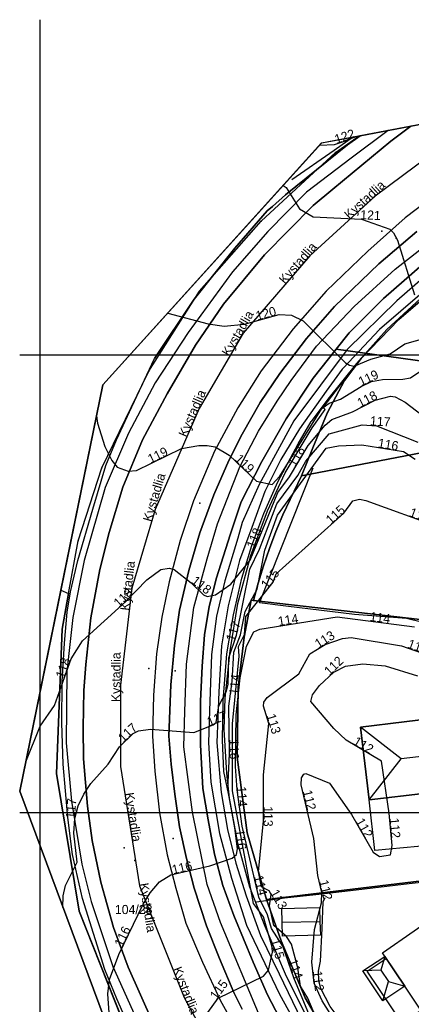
# Model space of a CAD drawing. Header units: millimetres. Extents: x 92347800 to 92626375, y 1600225090 to 1600386846.
# Tile 3 of 15: x 92347800 to 92390524, y 1600279064 to 1600386582. Entities that reach past the tile are written whole.
import ezdxf

# ---------------------------------------------------------------- set-up
doc = ezdxf.new("R2010")
doc.units = ezdxf.units.MM
doc.header["$MEASUREMENT"] = 0
for name, color, linetype in [('ArealressursFlate', 10, 'Continuous'), ('ArealressursGrense', 10, 'Continuous'), ('Bestillingspolygon', 10, 'Continuous'), ('Bygning', 10, 'Continuous'), ('Bygningslinje', 10, 'Continuous'), ('Eiendomsgrense', 10, 'Continuous'), ('elveg20.v_kartverket_255_veglenke', 10, 'Continuous'), ('GatenavnTekst', 10, 'Continuous'), ('Gjerde', 10, 'Continuous'), ('GnrBnrTekst', 10, 'Continuous'), ('Hekk', 10, 'Continuous'), ('HoydeTekst', 10, 'Continuous'), ('HøydeKurve', 10, 'Continuous'), ('KantUtsnitt', 10, 'Continuous'), ('Kumlokk', 10, 'Continuous'), ('Mast', 10, 'Continuous'), ('MurLoddrett', 10, 'Continuous'), ('Mønelinje', 10, 'Continuous'), ('Rutenett', 10, 'Continuous'), ('Rutenett_text', 10, 'Continuous'), ('Skjerm', 10, 'Continuous'), ('Takkant', 10, 'Continuous'), ('Takoverbygg', 10, 'Continuous'), ('TakoverbyggKant', 10, 'Continuous'), ('Teig', 10, 'Continuous'), ('Teiggrensepunkt', 10, 'Continuous'), ('Vegdekkekant', 10, 'Continuous'), ('VeggrøftÅpen', 10, 'Continuous'), ('VegGåendeOgSyklende', 10, 'Continuous'), ('VegKjørende', 10, 'Continuous'), ('Veranda', 10, 'Continuous')]:
    doc.layers.add(name, color=color, linetype=linetype)

msp = doc.modelspace()

# ---------------------------------------------------------------- linework, layer by layer
at = {"layer": 'ArealressursFlate'}
for points in [[(92480570, 1600370570), (92459550, 1600366740), (92445210, 1600363110), (92435300, 1600362340), (92430990, 1600360290), (92417130, 1600355030), (92397130, 1600349190), (92393820, 1600349000), (92382340, 1600350610), (92383760, 1600352370), (92387500, 1600356120), (92391990, 1600360080), (92399220, 1600365500), (92407000, 1600370630), (92415590, 1600375900), (92424670, 1600381290), (92425080, 1600381530), (92451710, 1600386580), (92530820, 1600378990)], [(92362310, 1600277080), (92359640, 1600283120), (92358050, 1600287450), (92356660, 1600292410), (92355710, 1600296970), (92355180, 1600300690), (92354760, 1600305880), (92354720, 1600309270), (92354800, 1600313330), (92355010, 1600316180), (92355560, 1600321270), (92356560, 1600326530), (92357560, 1600330600), (92359060, 1600335520), (92361180, 1600340690), (92363880, 1600345730), (92366980, 1600351050), (92370040, 1600355510), (92374520, 1600360910), (92379830, 1600366280), (92381980, 1600368080), (92388290, 1600373310), (92390470, 1600374960), (92411030, 1600378860)], [(92394380, 1600368370), (92389870, 1600364940), (92385780, 1600361300), (92381220, 1600356920), (92377630, 1600352840), (92374150, 1600348240), (92371600, 1600344190), (92369070, 1600339460), (92366770, 1600334030), (92365310, 1600329700), (92364110, 1600325190), (92363290, 1600321340), (92362740, 1600317330), (92362390, 1600312810), (92362300, 1600308360), (92362550, 1600304530), (92363040, 1600299980), (92363880, 1600295370), (92364820, 1600291730), (92365930, 1600287920), (92367750, 1600283670), (92369680, 1600279520), (92371690, 1600275830)], [(92372060, 1600278540), (92371150, 1600280350), (92369600, 1600284080), (92368190, 1600287640), (92366840, 1600291740), (92365980, 1600294970), (92365250, 1600298450), (92364730, 1600302010), (92364340, 1600305300), (92364080, 1600308350), (92364290, 1600313940), (92364700, 1600318230), (92365240, 1600322120), (92366260, 1600326450), (92367470, 1600330560), (92368990, 1600334680), (92370620, 1600338450), (92372060, 1600341330), (92374050, 1600344790), (92376190, 1600347950), (92379100, 1600351760), (92382160, 1600355280), (92386970, 1600359940), (92391140, 1600363460)], [(92391990, 1600360080), (92387500, 1600356120), (92383760, 1600352370), (92382340, 1600350610), (92379810, 1600347450), (92376880, 1600342980), (92374230, 1600338320), (92371980, 1600333920), (92370770, 1600330330), (92369270, 1600325650), (92368470, 1600322520), (92367950, 1600319400), (92367700, 1600315990), (92367510, 1600312170), (92367510, 1600307400), (92367780, 1600302630), (92368350, 1600299200), (92369040, 1600295450), (92369970, 1600292040), (92371160, 1600288750), (92373270, 1600283680), (92374850, 1600280110), (92376970, 1600275990)], [(92376970, 1600275990), (92374850, 1600280110), (92373270, 1600283680), (92371160, 1600288750), (92369970, 1600292040), (92369040, 1600295450), (92368350, 1600299200), (92367780, 1600302630), (92367510, 1600307400), (92367510, 1600312170), (92367700, 1600315990), (92367950, 1600319400), (92368470, 1600322520), (92369270, 1600325650), (92370770, 1600330330), (92371980, 1600333920), (92374230, 1600338320), (92376880, 1600342980), (92379810, 1600347450), (92382340, 1600350610), (92393820, 1600349000)]]:
    msp.add_lwpolyline(points, dxfattribs=at)
at = {"layer": 'ArealressursGrense'}
for points in [[(92382340, 1600350610), (92383760, 1600352370), (92387500, 1600356120), (92391990, 1600360080), (92399220, 1600365500), (92407000, 1600370630), (92415590, 1600375900), (92424670, 1600381290), (92425080, 1600381530)], [(92381980, 1600368080), (92388290, 1600373310), (92390470, 1600374960)], [(92521850, 1600366360), (92495450, 1600367280), (92490170, 1600367740), (92489320, 1600368180), (92488080, 1600369220), (92485580, 1600370120), (92482660, 1600370560), (92480570, 1600370570), (92459550, 1600366740), (92445210, 1600363110), (92435300, 1600362340), (92430990, 1600360290), (92417130, 1600355030), (92397130, 1600349190), (92393820, 1600349000), (92382340, 1600350610)], [(92366070, 1600270510), (92364750, 1600272740), (92362310, 1600277080), (92359640, 1600283120), (92358050, 1600287450), (92356660, 1600292410), (92355710, 1600296970), (92355180, 1600300690), (92354760, 1600305880), (92354720, 1600309270), (92354800, 1600313330), (92355010, 1600316180), (92355560, 1600321270), (92356560, 1600326530), (92357560, 1600330600), (92359060, 1600335520), (92361180, 1600340690), (92363880, 1600345730), (92366980, 1600351050), (92370040, 1600355510), (92374520, 1600360910), (92379830, 1600366280), (92381980, 1600368080)], [(92394380, 1600368370), (92389870, 1600364940), (92385780, 1600361300), (92381220, 1600356920), (92377630, 1600352840), (92374150, 1600348240), (92371600, 1600344190), (92369070, 1600339460), (92366770, 1600334030), (92365310, 1600329700), (92364110, 1600325190), (92363290, 1600321340), (92362740, 1600317330), (92362390, 1600312810), (92362300, 1600308360), (92362550, 1600304530), (92363040, 1600299980), (92363880, 1600295370), (92364820, 1600291730), (92365930, 1600287920), (92367750, 1600283670), (92369680, 1600279520), (92371690, 1600275830)], [(92391140, 1600363460), (92386970, 1600359940), (92382160, 1600355280), (92379100, 1600351760), (92376190, 1600347950), (92374050, 1600344790), (92372060, 1600341330), (92370620, 1600338450), (92368990, 1600334680), (92367470, 1600330560), (92366260, 1600326450), (92365240, 1600322120), (92364700, 1600318230), (92364290, 1600313940), (92364080, 1600308350), (92364340, 1600305300), (92364730, 1600302010), (92365250, 1600298450), (92365980, 1600294970), (92366840, 1600291740), (92368190, 1600287640), (92369600, 1600284080), (92371150, 1600280350), (92372060, 1600278540)], [(92376970, 1600275990), (92374850, 1600280110), (92373270, 1600283680), (92371160, 1600288750), (92369970, 1600292040), (92369040, 1600295450), (92368350, 1600299200), (92367780, 1600302630), (92367510, 1600307400), (92367510, 1600312170), (92367700, 1600315990), (92367950, 1600319400), (92368470, 1600322520), (92369270, 1600325650), (92370770, 1600330330), (92371980, 1600333920), (92374230, 1600338320), (92376880, 1600342980), (92379810, 1600347450), (92382340, 1600350610)]]:
    msp.add_lwpolyline(points, dxfattribs=at)
at = {"layer": 'Bestillingspolygon'}
msp.add_lwpolyline([(92626349, 1600369817), (92451714, 1600386577), (92380721, 1600373117), (92356874, 1600346697), (92347800, 1600302329), (92365622, 1600254393), (92417025, 1600227014), (92571817, 1600225094)], close=True, dxfattribs=at)
at = {"layer": 'Bygning'}
for points in [[(92392140, 1600302120, 115120), (92385910, 1600301410, 115270), (92384980, 1600309330, 115270), (92399290, 1600311080, 115180), (92400970, 1600297500, 115180), (92392810, 1600296460, 115180)], [(92380600, 1600286620, 114250), (92376490, 1600286510, 114250), (92376450, 1600288020, 115160), (92376410, 1600289530, 114250), (92380520, 1600289640, 114250), (92380560, 1600288120, 115160)], [(92400010, 1600283080, 115530), (92401440, 1600281160, 113950), (92400650, 1600280630, 113950), (92402230, 1600278300, 113970), (92398540, 1600275800, 117130), (92394950, 1600273380, 114080), (92387380, 1600284680, 113950), (92390840, 1600287100, 117130), (92394500, 1600289660, 113950), (92397930, 1600284530, 113950), (92398570, 1600285030, 113950)]]:
    msp.add_polyline3d(points, close=True, dxfattribs=at)
at = {"layer": 'Bygningslinje'}
for points in [[(92385910, 1600301410, 115270), (92389430, 1600305860, 118000), (92384980, 1600309330, 115270)], [(92387630, 1600284300, 113090), (92387210, 1600282790, 113760), (92385250, 1600282710, 113090)], [(92387430, 1600279460, 113090), (92388030, 1600281570, 113760), (92389810, 1600281050, 113090)]]:
    msp.add_polyline3d(points, dxfattribs=at)
at = {"layer": 'Eiendomsgrense'}
for p, q in [((92382250, 1600372080), (92384840, 1600373900)), ((92374140, 1600364580), (92382250, 1600372080)), ((92367410, 1600356940), (92374140, 1600364580)), ((92396080, 1600359790), (92389160, 1600353840)), ((92361900, 1600348220), (92367410, 1600356940)), ((92389160, 1600353840), (92385050, 1600349580)), ((92385050, 1600349580), (92383220, 1600347170)), ((92356770, 1600337640), (92361900, 1600348220)), ((92383220, 1600347170), (92381330, 1600343620)), ((92412420, 1600343270), (92378550, 1600336790)), ((92381330, 1600343620), (92379790, 1600339840)), ((92379790, 1600339840), (92378550, 1600336790)), ((92354180, 1600329660), (92356770, 1600337640)), ((92376500, 1600332500), (92378550, 1600336790)), ((92353130, 1600323920), (92354180, 1600329660)), ((92352290, 1600324270), (92353130, 1600323920)), ((92353130, 1600323920), (92352420, 1600320020)), ((92372300, 1600319170), (92373050, 1600323180)), ((92373050, 1600323180), (92373290, 1600323150)), ((92373290, 1600323150), (92391500, 1600321080)), ((92352420, 1600320020), (92351820, 1600304260)), ((92371620, 1600313650), (92372300, 1600319170)), ((92371530, 1600306050), (92371620, 1600313650)), ((92372600, 1600297780), (92371530, 1600306050)), ((92351820, 1600304260), (92354290, 1600289230)), ((92374710, 1600290520), (92372600, 1600297780)), ((92374710, 1600290520), (92399250, 1600293470)), ((92374710, 1600290520), (92376340, 1600286010)), ((92354290, 1600289230), (92359720, 1600275560)), ((92376340, 1600286010), (92378960, 1600279780)), ((92378960, 1600279780), (92383610, 1600271840))]:
    msp.add_line(p, q, dxfattribs=at)
msp.add_lwpolyline([(92373290, 1600323150), (92373820, 1600325060), (92374400, 1600326950), (92375050, 1600328830), (92375740, 1600330680), (92376500, 1600332500)], dxfattribs=at)
at = {"layer": 'elveg20.v_kartverket_255_veglenke'}
for points in [[(92427934, 1600382068, 124396), (92419308, 1600376969, 123680), (92405086, 1600368281, 122530), (92392040, 1600358564, 121250), (92388931, 1600355879, 120840), (92383542, 1600350579, 120090), (92377717, 1600342773, 119400), (92373935, 1600335842, 118880), (92372074, 1600331662, 118620), (92371581, 1600329984, 118490), (92370196, 1600325317, 118160), (92369266, 1600321433, 117860), (92368738, 1600317266, 117500), (92368498, 1600311126, 117090), (92368391, 1600307671, 116760), (92368645, 1600303339, 116520), (92369601, 1600297734, 116110), (92370898, 1600292834, 115830), (92372561, 1600287720, 115420), (92376138, 1600280174, 114820), (92380927, 1600271521, 114210)], [(92374029, 1600277668, 114910), (92369717, 1600287995, 115550), (92368244, 1600292162, 115910), (92366647, 1600300045, 116500), (92365695, 1600307192, 116930), (92365815, 1600311051, 117230), (92366015, 1600316199, 117470), (92366780, 1600322395, 117930), (92368267, 1600327723, 118310), (92369376, 1600331520, 118580), (92371833, 1600337756, 118790), (92373855, 1600341632, 119230), (92375893, 1600344916, 119440), (92377408, 1600347192, 119710), (92380166, 1600350919, 119900), (92384290, 1600355256, 120340), (92388779, 1600359343, 120750), (92398829, 1600367244, 121800), (92412483, 1600375999, 122990), (92420469, 1600380653, 123704)], [(92399731, 1600376721, 122634), (92397077, 1600375134, 122399), (92386574, 1600367299, 121359), (92379466, 1600360786, 120669), (92372163, 1600352344, 119769), (92367389, 1600344131, 119429), (92362593, 1600333090, 118579), (92360041, 1600324492, 118169), (92358801, 1600313911, 117359), (92358795, 1600305031, 116929), (92360884, 1600292009, 116239), (92365732, 1600279793, 115159), (92371627, 1600268943, 114549), (92377084, 1600261900, 113989), (92382755, 1600254502, 114459)], [(92388013, 1600374500, 122098), (92383948, 1600371444, 121770), (92379097, 1600367735, 121380), (92374889, 1600363440, 121020), (92371029, 1600359060, 120540), (92366164, 1600352423, 120180), (92362592, 1600346930, 119660), (92359652, 1600341422, 119410), (92357133, 1600335482, 119070), (92354828, 1600327512, 118600), (92353580, 1600321311, 118410), (92352944, 1600315403, 118100), (92352861, 1600307610, 117570), (92353438, 1600301257, 117270), (92354575, 1600294352, 116910), (92355604, 1600290275, 116680), (92357976, 1600283196, 116180), (92360759, 1600276977, 115820)]]:
    msp.add_polyline3d(points, dxfattribs=at)
at = {"layer": 'Gjerde'}
msp.add_polyline3d([(92373640, 1600290250, 114540), (92376680, 1600290690, 114510), (92380100, 1600291050, 113160), (92383890, 1600291480, 112730), (92390280, 1600292260, 112580), (92399570, 1600293270, 112190), (92404610, 1600293720, 111890), (92408490, 1600291830, 111760)], dxfattribs=at)
at = {"layer": 'Hekk'}
for points in [[(92376840, 1600322530, 115630), (92373960, 1600322890, 116380), (92379830, 1600337630, 117280)], [(92412010, 1600312090, 114500), (92411770, 1600312910, 114590), (92411000, 1600313260, 114660), (92410000, 1600313370, 114760), (92406410, 1600313380, 114940), (92405030, 1600313570, 114990), (92403870, 1600313920, 114990), (92402390, 1600314670, 114990), (92400100, 1600316240, 115100), (92396410, 1600318460, 115280), (92393420, 1600320340, 115320), (92390010, 1600321180, 115530), (92384330, 1600321620, 115560), (92376840, 1600322530, 115630)]]:
    msp.add_polyline3d(points, dxfattribs=at)
at = {"layer": 'HøydeKurve'}
for points in [[(92380500, 1600372870, 122000), (92382140, 1600372940, 122000), (92383360, 1600373350, 122000), (92384050, 1600373750, 122000)], [(92376530, 1600368470, 121000), (92376870, 1600368240, 121000), (92378340, 1600365920, 121000), (92379800, 1600365050, 121000), (92385100, 1600364790, 121000), (92388170, 1600363720, 121000), (92388600, 1600363310, 121000), (92389030, 1600362520, 121000), (92390890, 1600356540, 121000)], [(92363950, 1600354530, 120000), (92368360, 1600353380, 120000), (92370110, 1600353120, 120000), (92372330, 1600353330, 120000), (92376100, 1600354390, 120000), (92377460, 1600354300, 120000), (92378740, 1600353700, 120000), (92383360, 1600349130, 120000), (92383780, 1600348840, 120000), (92384280, 1600348740, 120000), (92386100, 1600349520, 120000), (92388230, 1600350110, 120000), (92389830, 1600351180, 120000), (92392140, 1600351850, 120000)], [(92356180, 1600343320, 119000), (92356290, 1600342540, 119000), (92357090, 1600339980, 119000), (92357850, 1600338430, 119000), (92358440, 1600337730, 119000), (92359630, 1600337300, 119000), (92360530, 1600337340, 119000), (92365460, 1600339750, 119000), (92367350, 1600340090, 119000), (92368270, 1600340090, 119000), (92369120, 1600339940, 119000), (92370660, 1600339030, 119000), (92373640, 1600336180, 119000), (92375350, 1600335820, 119000), (92376170, 1600336740, 119000), (92380780, 1600344140, 119000), (92381570, 1600344710, 119000), (92382790, 1600345140, 119000), (92385040, 1600346540, 119000), (92386170, 1600347070, 119000), (92387400, 1600347310, 119000), (92389590, 1600347330, 119000), (92390430, 1600347490, 119000), (92392220, 1600348660, 119000)], [(92348460, 1600305560, 118000), (92350040, 1600309440, 118000), (92351610, 1600311700, 118000), (92353410, 1600316790, 118000), (92354650, 1600318740, 118000), (92359380, 1600323050, 118000), (92361670, 1600325410, 118000), (92363180, 1600326530, 118000), (92364090, 1600326680, 118000), (92364660, 1600326530, 118000), (92366500, 1600325100, 118000), (92367840, 1600323780, 118000), (92368250, 1600323610, 118000), (92369150, 1600323790, 118000), (92370830, 1600324960, 118000), (92372940, 1600327550, 118000), (92375960, 1600334970, 118000), (92377220, 1600336680, 118000), (92379280, 1600340090, 118000), (92381130, 1600342320, 118000), (92381840, 1600342910, 118000), (92384120, 1600343770, 118000), (92386570, 1600345040, 118000), (92388260, 1600345480, 118000), (92388760, 1600345390, 118000), (92389860, 1600344830, 118000), (92392330, 1600342920, 118000)], [(92352520, 1600289650, 117000), (92352550, 1600290920, 117000), (92352790, 1600292030, 117000), (92354060, 1600294580, 117000), (92353690, 1600297740, 117000), (92353820, 1600299370, 117000), (92354180, 1600300730, 117000), (92354780, 1600302010, 117000), (92355570, 1600303180, 117000), (92357460, 1600305290, 117000), (92358670, 1600307190, 117000), (92360180, 1600308620, 117000), (92360760, 1600308920, 117000), (92362080, 1600309120, 117000), (92366810, 1600308740, 117000), (92368890, 1600309570, 117000), (92369220, 1600309820, 117000), (92369530, 1600311640, 117000), (92370350, 1600313270, 117000), (92370550, 1600314030, 117000), (92370630, 1600316910, 117000), (92371460, 1600319360, 117000), (92372920, 1600326570, 117000), (92373950, 1600328770, 117000), (92375850, 1600333700, 117000), (92378140, 1600336810, 117000), (92379010, 1600338370, 117000), (92381550, 1600341360, 117000), (92385170, 1600342340, 117000), (92386740, 1600342240, 117000), (92391220, 1600340440, 117000)], [(92357760, 1600275550, 116000), (92357410, 1600280200, 116000), (92357600, 1600281760, 116000), (92358610, 1600284500, 116000), (92361260, 1600290010, 116000), (92362020, 1600291240, 116000), (92363040, 1600292430, 116000), (92364280, 1600293190, 116000), (92368530, 1600294190, 116000), (92370970, 1600295040, 116000), (92371440, 1600295430, 116000), (92371560, 1600296030, 116000), (92371270, 1600298330, 116000), (92370490, 1600302510, 116000), (92370700, 1600306420, 116000), (92370600, 1600311610, 116000), (92370990, 1600314310, 116000), (92371150, 1600317500, 116000), (92371890, 1600319400, 116000), (92372390, 1600321970, 116000), (92373690, 1600324380, 116000), (92374540, 1600328650, 116000), (92375920, 1600332460, 116000), (92381230, 1600339780, 116000), (92382600, 1600340050, 116000), (92385130, 1600340160, 116000), (92389670, 1600339420, 116000), (92390950, 1600338580, 116000)], [(92368310, 1600278180, 115000), (92369460, 1600279750, 115000), (92374390, 1600282150, 115000), (92374950, 1600282800, 115000), (92375380, 1600284750, 115000), (92375360, 1600285300, 115000), (92374400, 1600288620, 115000), (92373320, 1600290060, 115000), (92371020, 1600302370, 115000), (92371020, 1600309690, 115000), (92371730, 1600317090, 115000), (92371660, 1600318130, 115000), (92372310, 1600319450, 115000), (92372480, 1600321420, 115000), (92375450, 1600325160, 115000), (92375770, 1600326080, 115000), (92383170, 1600332700, 115000), (92384160, 1600334060, 115000), (92384870, 1600334210, 115000), (92385570, 1600334080, 115000), (92393590, 1600331160, 115000)], [(92379770, 1600276980, 114000), (92377720, 1600281950, 114000), (92376500, 1600285410, 114000), (92375290, 1600287350, 114000), (92374830, 1600288820, 114000), (92373890, 1600290770, 114000), (92372070, 1600298500, 114000), (92371510, 1600302470, 114000), (92371340, 1600305020, 114000), (92371410, 1600310660, 114000), (92371840, 1600314700, 114000), (92372540, 1600318170, 114000), (92373360, 1600319750, 114000), (92374010, 1600320040, 114000), (92382420, 1600321390, 114000), (92390860, 1600320300, 114000)], [(92380100, 1600277650, 113000), (92379220, 1600279730, 113000), (92378450, 1600281040, 113000), (92378130, 1600283040, 113000), (92377450, 1600285640, 113000), (92376910, 1600286470, 113000), (92375520, 1600287680, 113000), (92375070, 1600289830, 113000), (92375220, 1600291050, 113000), (92375000, 1600291450, 113000), (92374170, 1600291910, 113000), (92373860, 1600293520, 113000), (92374410, 1600299100, 113000), (92374390, 1600304120, 113000), (92374980, 1600309740, 113000), (92374410, 1600311620, 113000), (92374440, 1600312070, 113000), (92374790, 1600312560, 113000), (92378250, 1600315150, 113000), (92379470, 1600317340, 113000), (92381140, 1600318370, 113000), (92383020, 1600319000, 113000), (92383960, 1600319120, 113000), (92389460, 1600318220, 113000), (92398170, 1600315160, 113000)], [(92382360, 1600276960, 112000), (92380800, 1600279440, 112000), (92379920, 1600281360, 112000), (92379660, 1600283680, 112000), (92379980, 1600287230, 112000), (92380720, 1600290130, 112000), (92380760, 1600291260, 112000), (92380310, 1600293120, 112000), (92379890, 1600297180, 112000), (92378510, 1600303040, 112000), (92378540, 1600303790, 112000), (92378800, 1600304210, 112000), (92379020, 1600304270, 112000), (92381590, 1600303200, 112000), (92384000, 1600299790, 112000), (92386350, 1600295660, 112000), (92387040, 1600295200, 112000), (92388270, 1600295380, 112000), (92388420, 1600296400, 112000), (92388110, 1600299920, 112000), (92387270, 1600305630, 112000), (92383420, 1600307920, 112000), (92382060, 1600309180, 112000), (92379580, 1600312130, 112000), (92379760, 1600312850, 112000), (92380520, 1600313870, 112000), (92382060, 1600315350, 112000), (92383340, 1600315980, 112000), (92385240, 1600316250, 112000), (92387660, 1600316010, 112000), (92391210, 1600314940, 112000)]]:
    msp.add_polyline3d(points, dxfattribs=at)
at = {"layer": 'KantUtsnitt'}
for p, q in [((92384840, 1600373900), (92433220, 1600383070)), ((92390470, 1600374960), (92411030, 1600378860)), ((92390470, 1600374960, 122110), (92411030, 1600378860, 123270)), ((92384930, 1600373910, 121870), (92390470, 1600374960, 122110))]:
    msp.add_line(p, q, dxfattribs=at)
for points in [[(92626350, 1600369820), (92571820, 1600225090), (92417030, 1600227020), (92365620, 1600254390), (92347800, 1600302330), (92356880, 1600346700), (92380720, 1600373120), (92451710, 1600386580), (92626350, 1600369820)], [(92626350, 1600369820), (92571820, 1600225090), (92417030, 1600227020), (92365620, 1600254390), (92347800, 1600302330), (92356880, 1600346700), (92380720, 1600373120), (92451710, 1600386580), (92626350, 1600369820)], [(92370030, 1600252050), (92365620, 1600254390), (92347800, 1600302330), (92356880, 1600346700), (92380720, 1600373120), (92390470, 1600374960)], [(92352290, 1600324270), (92356880, 1600346700), (92380720, 1600373120), (92384840, 1600373900)], [(92367190, 1600253560), (92365620, 1600254390), (92347800, 1600302330), (92352290, 1600324270)]]:
    msp.add_lwpolyline(points, dxfattribs=at)
for points in [[(92432740, 1600382980, 127290), (92451710, 1600386580, 127290), (92626350, 1600369820, 127290), (92571820, 1600225090, 127290), (92417030, 1600227020, 127290), (92365620, 1600254390, 127290), (92347800, 1600302330, 127290), (92356880, 1600346700, 127290), (92380720, 1600373120, 127290), (92432740, 1600382980, 127290)], [(92367120, 1600253600, 114540), (92365620, 1600254390, 114630), (92347800, 1600302330, 117350), (92356880, 1600346700, 119760), (92380720, 1600373120, 121650), (92384930, 1600373910, 121870)]]:
    msp.add_polyline3d(points, dxfattribs=at)
at = {"layer": 'Kumlokk'}
for p in [(92387320, 1600363500, 120970), (92361880, 1600315740, 117290), (92364770, 1600315480, 117520), (92359210, 1600296150, 116200), (92360350, 1600294760, 116160)]:
    msp.add_point(p, dxfattribs=at)
at = {"layer": 'Mast'}
for p in [(92388880, 1600362730, 131670), (92367440, 1600333770, 129470), (92364550, 1600297170, 126610)]:
    msp.add_point(p, dxfattribs=at)
at = {"layer": 'MurLoddrett'}
for points in [[(92381110, 1600344010, 119650), (92380910, 1600344220, 119650), (92383150, 1600347180, 119830)], [(92379040, 1600277860, 114860), (92376910, 1600282090, 115120), (92374790, 1600287040, 115400), (92374590, 1600287550, 115470), (92372910, 1600291870, 116040), (92371610, 1600296650, 116320), (92370680, 1600301560, 116870), (92370390, 1600304320, 117020), (92370110, 1600309060, 117330), (92370210, 1600312480, 117470), (92370770, 1600317660, 117810), (92371600, 1600322820, 118220), (92373030, 1600328080, 118490), (92374850, 1600332960, 118740), (92376780, 1600337110, 119210), (92379700, 1600342010, 119570), (92381110, 1600344010, 119650)], [(92389490, 1600269130, 112270), (92387530, 1600271480, 112260), (92384850, 1600274620, 112190), (92381680, 1600278810, 112170), (92380660, 1600280790, 112070), (92380450, 1600281610, 112060), (92380400, 1600282670, 112060), (92380600, 1600283780, 112030), (92380810, 1600287350, 112030), (92380910, 1600290240, 112150), (92381120, 1600290740, 111960)]]:
    msp.add_polyline3d(points, dxfattribs=at)
at = {"layer": 'Mønelinje'}
for p, q in [((92376450, 1600288020, 115160), (92380560, 1600288120, 115160)), ((92387210, 1600282790, 113760), (92388030, 1600281570, 113760))]:
    msp.add_line(p, q, dxfattribs=at)
msp.add_polyline3d([(92396430, 1600300910, 118020), (92395700, 1600306610, 118020), (92389430, 1600305860, 118000)], dxfattribs=at)
at = {"layer": 'Rutenett'}
for p, q in [((92350000, 1600386577), (92350000, 1600225094)), ((92347800, 1600350000), (92626349, 1600350000)), ((92347800, 1600300000), (92626349, 1600300000))]:
    msp.add_line(p, q, dxfattribs=at)
at = {"layer": 'Skjerm'}
for points in [[(92432740, 1600382980, 127290), (92425860, 1600378870, 126620), (92417300, 1600373870, 125800), (92409870, 1600369350, 125190), (92403460, 1600365230, 124640), (92398380, 1600361710, 124080), (92392430, 1600356960, 123530), (92387870, 1600352740, 123090), (92384560, 1600349050, 122450), (92381410, 1600345150, 122380), (92379610, 1600342710, 122380)], [(92379040, 1600277860, 117370), (92376910, 1600282090, 117620), (92374790, 1600287040, 117920), (92374590, 1600287550, 117960), (92372910, 1600291870, 118260), (92371610, 1600296650, 118910), (92370680, 1600301560, 119170), (92370070, 1600304470, 119060), (92369940, 1600307900, 119310), (92370000, 1600312200, 119660), (92370410, 1600317340, 120080), (92371110, 1600321580, 120400), (92372040, 1600325590, 120670), (92373130, 1600329160, 120930), (92374450, 1600332670, 121220), (92375950, 1600336110, 121550), (92378190, 1600340280, 121840), (92379610, 1600342710, 121900)]]:
    msp.add_polyline3d(points, dxfattribs=at)
at = {"layer": 'Takkant'}
for points in [[(92392140, 1600302120, 115120), (92392810, 1600296460, 115180), (92400970, 1600297500, 115180), (92399290, 1600311080, 115180), (92384980, 1600309330, 115270), (92385910, 1600301410, 115270), (92392140, 1600302120, 115120)], [(92380600, 1600286620, 114250), (92376490, 1600286510, 114250), (92376450, 1600288020, 115160), (92376410, 1600289530, 114250), (92380520, 1600289640, 114250), (92380560, 1600288120, 115160), (92380600, 1600286620, 114250)], [(92400010, 1600283080, 115530), (92401440, 1600281160, 113950), (92400650, 1600280630, 113950), (92402230, 1600278300, 113970), (92398540, 1600275800, 117130), (92394950, 1600273380, 114080), (92387380, 1600284680, 113950), (92390840, 1600287100, 117130), (92394500, 1600289660, 113950), (92397930, 1600284530, 113950), (92398570, 1600285030, 113950), (92400010, 1600283080, 115530)]]:
    msp.add_polyline3d(points, dxfattribs=at)
at = {"layer": 'Takoverbygg'}
msp.add_polyline3d([(92389810, 1600281050, 113090), (92387430, 1600279460, 113090), (92385250, 1600282710, 113090), (92387630, 1600284300, 113090)], close=True, dxfattribs=at)
at = {"layer": 'TakoverbyggKant'}
msp.add_polyline3d([(92389810, 1600281050, 113090), (92387430, 1600279460, 113090), (92385250, 1600282710, 113090), (92387630, 1600284300, 113090), (92389810, 1600281050, 113090)], dxfattribs=at)
at = {"layer": 'Teig'}
for points in [[(92359720, 1600275560), (92354290, 1600289230), (92351820, 1600304260), (92352420, 1600320020), (92353130, 1600323920), (92354180, 1600329660), (92356770, 1600337640), (92361900, 1600348220), (92367410, 1600356940), (92374140, 1600364580), (92382250, 1600372080), (92384840, 1600373900), (92433220, 1600383070)], [(92396080, 1600359790), (92389160, 1600353840), (92385050, 1600349580), (92383220, 1600347170), (92381330, 1600343620), (92379790, 1600339840), (92378550, 1600336790), (92376500, 1600332500), (92375740, 1600330680), (92375050, 1600328830), (92374400, 1600326950), (92373820, 1600325060), (92373290, 1600323150), (92373050, 1600323180), (92372300, 1600319170), (92371620, 1600313650), (92371530, 1600306050), (92372600, 1600297780), (92374710, 1600290520), (92376340, 1600286010), (92378960, 1600279780), (92383610, 1600271840)], [(92412420, 1600343270), (92378550, 1600336790), (92379790, 1600339840), (92381330, 1600343620), (92383220, 1600347170), (92385050, 1600349580), (92389160, 1600353840), (92396080, 1600359790)], [(92399250, 1600293470), (92374710, 1600290520), (92372600, 1600297780), (92371530, 1600306050), (92371620, 1600313650), (92372300, 1600319170), (92373050, 1600323180), (92373290, 1600323150), (92391500, 1600321080)]]:
    msp.add_lwpolyline(points, dxfattribs=at)
for points in [[(92391500, 1600321080), (92373290, 1600323150), (92373820, 1600325060), (92374400, 1600326950), (92375050, 1600328830), (92375740, 1600330680), (92376500, 1600332500), (92378550, 1600336790), (92412420, 1600343270), (92418460, 1600320060), (92416850, 1600313140), (92404020, 1600311530)], [(92352290, 1600324270), (92353130, 1600323920), (92352420, 1600320020), (92351820, 1600304260), (92354290, 1600289230), (92359720, 1600275560), (92365000, 1600265680), (92368440, 1600261110), (92368540, 1600260210), (92368580, 1600259300), (92368540, 1600258390), (92368450, 1600257500), (92368290, 1600256600), (92368060, 1600255720), (92367770, 1600254860), (92367420, 1600254030), (92367190, 1600253560), (92365620, 1600254390), (92347800, 1600302330)], [(92376340, 1600286010), (92374710, 1600290520), (92399250, 1600293470), (92402830, 1600293890), (92411500, 1600289880), (92413340, 1600289100), (92415180, 1600288340), (92396560, 1600258060), (92389560, 1600264710), (92383610, 1600271840), (92378960, 1600279780)]]:
    msp.add_lwpolyline(points, close=True, dxfattribs=at)
at = {"layer": 'Teiggrensepunkt'}
for p in [(92382250, 1600372080), (92374140, 1600364580), (92367410, 1600356940), (92389160, 1600353840), (92385050, 1600349580), (92361900, 1600348220), (92383220, 1600347170), (92381330, 1600343620), (92379790, 1600339840), (92356770, 1600337640), (92378550, 1600336790), (92376500, 1600332500), (92354180, 1600329660), (92353130, 1600323920), (92373050, 1600323180), (92373290, 1600323150), (92352420, 1600320020), (92372300, 1600319170), (92371620, 1600313650), (92371530, 1600306050), (92351820, 1600304260), (92372600, 1600297780), (92374710, 1600290520), (92354290, 1600289230), (92376340, 1600286010), (92378960, 1600279780)]:
    msp.add_point(p, dxfattribs=at)
at = {"layer": 'Vegdekkekant'}
for points in [[(92381980, 1600368080, 121520), (92388290, 1600373310, 121980), (92390470, 1600374960, 122110)], [(92384930, 1600373910, 121870), (92383550, 1600372930, 121770), (92376790, 1600367470, 121330), (92375380, 1600366200, 121250)], [(92366070, 1600270510, 115310), (92364750, 1600272740, 115430), (92362310, 1600277080, 115800), (92359640, 1600283120, 116070), (92358050, 1600287450, 116270), (92356660, 1600292410, 116630), (92355710, 1600296970, 116880), (92355180, 1600300690, 117050), (92354760, 1600305880, 117320), (92354720, 1600309270, 117520), (92354800, 1600313330, 117770), (92355010, 1600316180, 118000), (92355560, 1600321270, 118280), (92356560, 1600326530, 118550), (92357560, 1600330600, 118700), (92359060, 1600335520, 119200), (92361180, 1600340690, 119520), (92363880, 1600345730, 119920), (92366980, 1600351050, 120270), (92370040, 1600355510, 120610), (92374520, 1600360910, 121020), (92379830, 1600366280, 121390), (92381980, 1600368080, 121520)], [(92394380, 1600368370, 121860), (92389870, 1600364940, 121490), (92385780, 1600361300, 121090), (92381220, 1600356920, 120790), (92377630, 1600352840, 120210), (92374150, 1600348240, 119850), (92371600, 1600344190, 119520), (92369070, 1600339460, 119230), (92366770, 1600334030, 118810), (92365310, 1600329700, 118380), (92364110, 1600325190, 118170), (92363290, 1600321340, 117870), (92362740, 1600317330, 117600), (92362390, 1600312810, 117350), (92362300, 1600308360, 117020), (92362550, 1600304530, 116840), (92363040, 1600299980, 116570), (92363880, 1600295370, 116400), (92364820, 1600291730, 115970), (92365930, 1600287920, 115810), (92367750, 1600283670, 115410), (92369680, 1600279520, 115210), (92371690, 1600275830, 115000)], [(92375380, 1600366200, 121250), (92374810, 1600365720, 121220), (92371280, 1600361650, 120400), (92366820, 1600356080, 120140), (92362520, 1600349580, 119760)], [(92391140, 1600363460, 121600), (92386970, 1600359940, 121130), (92382160, 1600355280, 120780), (92379100, 1600351760, 120370), (92376190, 1600347950, 120060), (92374050, 1600344790, 119740), (92372060, 1600341330, 119530), (92370620, 1600338450, 119260), (92368990, 1600334680, 118950), (92367470, 1600330560, 118740), (92366260, 1600326450, 118400), (92365240, 1600322120, 118180), (92364700, 1600318230, 117930), (92364290, 1600313940, 117610), (92364080, 1600308350, 117120), (92364340, 1600305300, 117040), (92364730, 1600302010, 116850), (92365250, 1600298450, 116470), (92365980, 1600294970, 116330), (92366840, 1600291740, 116050), (92368190, 1600287640, 115890), (92369600, 1600284080, 115590), (92371150, 1600280350, 115380), (92372060, 1600278530, 115200)], [(92376970, 1600275990, 114750), (92374850, 1600280110, 114970), (92373270, 1600283680, 115210), (92371160, 1600288750, 115610), (92369970, 1600292040, 115910), (92369040, 1600295450, 116130), (92368350, 1600299200, 116380), (92367780, 1600302630, 116550), (92367510, 1600307400, 116800), (92367510, 1600312170, 117140), (92367700, 1600315990, 117350), (92367950, 1600319400, 117650), (92368470, 1600322520, 117910), (92369270, 1600325650, 118280), (92370770, 1600330330, 118580), (92371980, 1600333920, 118770), (92374230, 1600338320, 119050), (92376880, 1600342980, 119500), (92379800, 1600347450, 119840), (92383760, 1600352370, 120250), (92387500, 1600356120, 120700), (92391990, 1600360080, 121250)], [(92391700, 1600356760, 121110), (92387070, 1600352740, 120760), (92383110, 1600348560, 120090), (92382990, 1600348430, 120070), (92381250, 1600346000, 119810), (92378330, 1600341890, 119370), (92376300, 1600338570, 119300), (92374550, 1600335050, 118970), (92373130, 1600331120, 118750), (92371780, 1600327530, 118530), (92370560, 1600322570, 117980), (92369820, 1600318220, 117580), (92369540, 1600313180, 117330), (92369320, 1600307660, 116850), (92369780, 1600302200, 116560), (92370480, 1600298160, 116180), (92371380, 1600294470, 116030), (92372490, 1600290910, 115710), (92374060, 1600286590, 115370), (92376110, 1600282410, 115050), (92378560, 1600277330, 114710)], [(92362570, 1600271270, 115520), (92359820, 1600276420, 115820), (92358380, 1600279650, 115970), (92357100, 1600282870, 116170), (92355450, 1600288060, 116370), (92354660, 1600290630, 116600), (92353560, 1600295410, 116850), (92353040, 1600299450, 117020), (92352530, 1600305290, 117350), (92352380, 1600309800, 117620), (92352450, 1600314330, 117900), (92352670, 1600318490, 118170), (92352960, 1600321900, 118300), (92353340, 1600324110, 118450), (92354140, 1600327540, 118600), (92355770, 1600333150, 118950), (92357190, 1600337890, 119200), (92358350, 1600340700, 119370), (92360020, 1600344290, 119620), (92362520, 1600349580, 119760)]]:
    msp.add_polyline3d(points, dxfattribs=at)
at = {"layer": 'VeggrøftÅpen'}
msp.add_polyline3d([(92384210, 1600373780, 121500), (92382110, 1600372290, 121330), (92377500, 1600369080, 120780)], dxfattribs=at)
at = {"layer": 'VegGåendeOgSyklende'}
msp.add_polyline3d([(92359820, 1600276420, 115820), (92358380, 1600279650, 115970), (92357100, 1600282870, 116170), (92355450, 1600288060, 116370), (92354660, 1600290630, 116600), (92353560, 1600295410, 116850), (92353040, 1600299450, 117020), (92352530, 1600305290, 117350), (92352380, 1600309800, 117620), (92352450, 1600314330, 117900), (92352670, 1600318490, 118170), (92352960, 1600321900, 118300), (92353340, 1600324110, 118450), (92354140, 1600327540, 118600), (92355770, 1600333150, 118950), (92357190, 1600337890, 119200), (92358350, 1600340700, 119370), (92360020, 1600344290, 119620), (92362520, 1600349580, 119760), (92366820, 1600356080, 120140), (92371280, 1600361650, 120400), (92374810, 1600365720, 121220), (92375380, 1600366200, 121250), (92376790, 1600367470, 121330), (92383550, 1600372930, 121770), (92384930, 1600373910, 121870), (92390470, 1600374960, 122110), (92388290, 1600373310, 121980), (92381980, 1600368080, 121520), (92379830, 1600366280, 121390), (92374520, 1600360910, 121020), (92370040, 1600355510, 120610), (92366980, 1600351050, 120270), (92363880, 1600345730, 119920), (92361180, 1600340690, 119520), (92359060, 1600335520, 119200), (92357560, 1600330600, 118700), (92356560, 1600326530, 118550), (92355560, 1600321270, 118280), (92355010, 1600316180, 118000), (92354800, 1600313330, 117770), (92354720, 1600309270, 117520), (92354760, 1600305880, 117320), (92355180, 1600300690, 117050), (92355710, 1600296970, 116880), (92356660, 1600292410, 116630), (92358050, 1600287450, 116270), (92359640, 1600283120, 116070), (92362310, 1600277080, 115800)], dxfattribs=at)
at = {"layer": 'VegKjørende'}
for points in [[(92362310, 1600277080, 115800), (92359640, 1600283120, 116070), (92358050, 1600287450, 116270), (92356660, 1600292410, 116630), (92355710, 1600296970, 116880), (92355180, 1600300690, 117050), (92354760, 1600305880, 117320), (92354720, 1600309270, 117520), (92354800, 1600313330, 117770), (92355010, 1600316180, 118000), (92355560, 1600321270, 118280), (92356560, 1600326530, 118550), (92357560, 1600330600, 118700), (92359060, 1600335520, 119200), (92361180, 1600340690, 119520), (92363880, 1600345730, 119920), (92366980, 1600351050, 120270), (92370040, 1600355510, 120610), (92374520, 1600360910, 121020), (92379830, 1600366280, 121390), (92381980, 1600368080, 121520), (92388290, 1600373310, 121980), (92390470, 1600374960, 122110), (92411030, 1600378860, 123270)], [(92394380, 1600368370, 121860), (92389870, 1600364940, 121490), (92385780, 1600361300, 121090), (92381220, 1600356920, 120790), (92377630, 1600352840, 120210), (92374150, 1600348240, 119850), (92371600, 1600344190, 119520), (92369070, 1600339460, 119230), (92366770, 1600334030, 118810), (92365310, 1600329700, 118380), (92364110, 1600325190, 118170), (92363290, 1600321340, 117870), (92362740, 1600317330, 117600), (92362390, 1600312810, 117350), (92362300, 1600308360, 117020), (92362550, 1600304530, 116840), (92363040, 1600299980, 116570), (92363880, 1600295370, 116400), (92364820, 1600291730, 115970), (92365930, 1600287920, 115810), (92367750, 1600283670, 115410), (92369680, 1600279520, 115210), (92371690, 1600275830, 115000)]]:
    msp.add_polyline3d(points, dxfattribs=at)
at = {"layer": 'Veranda'}
for points in [[(92392810, 1600296460, 112830), (92386540, 1600295860, 112830), (92385910, 1600301410, 112830)], [(92391600, 1600278390, 111380), (92389520, 1600277000, 111500), (92385700, 1600282690, 111500), (92387790, 1600284080, 111380)]]:
    msp.add_polyline3d(points, dxfattribs=at)

# ---------------------------------------------------------------- texts
at = {"layer": 'GatenavnTekst'}
for rotation, p in [(42.49935, (92383769, 1600364729, 121087)), (49.13397, (92376742, 1600357637, 120333)), (59.83334, (92370655, 1600349750, 119662)), (66.52366, (92365994, 1600340920, 119182)), (73.46906, (92362177, 1600331687, 118512)), (83.31626, (92359751, 1600322014, 117979)), (89.95786, (92358800, 1600312070, 117270)), (279.11335, (92359264, 1600302107, 116774)), (279.11335, (92360848, 1600292233, 116054)), (291.6469, (92364489, 1600282925, 115436))]:
    msp.add_text('Kystadlia', height=1000, rotation=rotation, dxfattribs=at).set_placement(p)
at = {"layer": 'GnrBnrTekst'}
msp.add_text('104/28', height=1000, dxfattribs=at).set_placement((92358190, 1600288915))
at = {"layer": 'HoydeTekst'}
for s, rotation, p in [('122', 18.57572, (92382350, 1600373011, 122000)), ('121', 357.19152, (92384937, 1600364798, 121000)), ('120', 15.70424, (92373720, 1600353721, 120000)), ('119', 25.12782, (92385043, 1600346541, 119000)), ('118', 27.40075, (92384948, 1600344199, 118000)), ('117', 356.35551, (92385997, 1600342287, 117000)), ('119', 26.05141, (92362077, 1600338096, 119000)), ('118', 58.86359, (92377827, 1600337685, 118000)), ('116', 350.74245, (92386826, 1600339884, 116000)), ('119', 316.2774, (92371197, 1600338517, 119000)), ('115', 41.81564, (92381741, 1600331421, 115000)), ('115', 339.99395, (92390233, 1600332382, 115000)), ('118', 67.85328, (92373433, 1600328762, 118000)), ('115', 51.54629, (92374819, 1600324365, 115000)), ('118', 322.14658, (92366452, 1600325137, 118000)), ('118', 42.33994, (92358604, 1600322343, 118000)), ('114', 9.1195, (92376059, 1600320369, 114000)), ('114', 352.64116, (92385948, 1600320934, 114000)), ('117', 71.28488, (92371210, 1600318621, 117000)), ('113', 31.66489, (92380385, 1600317904, 113000)), ('113', 340.64259, (92390034, 1600318018, 113000)), ('118', 70.52464, (92352630, 1600314584, 118000)), ('112', 43.86182, (92381593, 1600314901, 112000)), ('114', 83.92456, (92371640, 1600312818, 114000)), ('117', 21.7539, (92368480, 1600309406, 117000)), ('117', 43.44132, (92359114, 1600307610, 117000)), ('113', 286.86686, (92374713, 1600310621, 113000)), ('116', 271.10383, (92370669, 1600308025, 116000)), ('112', 329.2556, (92384099, 1600307516, 112000)), ('114', 273.81407, (92371486, 1600302835, 114000)), ('112', 283.25142, (92378675, 1600302341, 112000)), ('117', 85.44005, (92353814, 1600299299, 117000)), ('113', 270.22827, (92374404, 1600300692, 113000)), ('112', 299.64019, (92384420, 1600299051, 112000)), ('112', 275.03295, (92388157, 1600299383, 112000)), ('116', 277.18633, (92371298, 1600298104, 116000)), ('116', 13.24052, (92364536, 1600293250, 116000)), ('114', 283.24878, (92373359, 1600293025, 114000)), ('112', 283.60054, (92380455, 1600292521, 112000)), ('113', 298.81079, (92375102, 1600291264, 113000)), ('116', 64.31506, (92358976, 1600285262, 116000)), ('115', 286.12758, (92375142, 1600286054, 115000)), ('114', 289.42271, (92377063, 1600283814, 114000)), ('115', 53.77782, (92369267, 1600279487, 115000)), ('112', 276.3944, (92379773, 1600282672, 112000))]:
    msp.add_text(s, height=1000, rotation=rotation, dxfattribs=at).set_placement(p)
at = {"layer": 'Rutenett_text'}
msp.add_text('92350', height=5, dxfattribs=at).set_placement((92350000, 1600386577))

doc.saveas('drawing.dxf')
